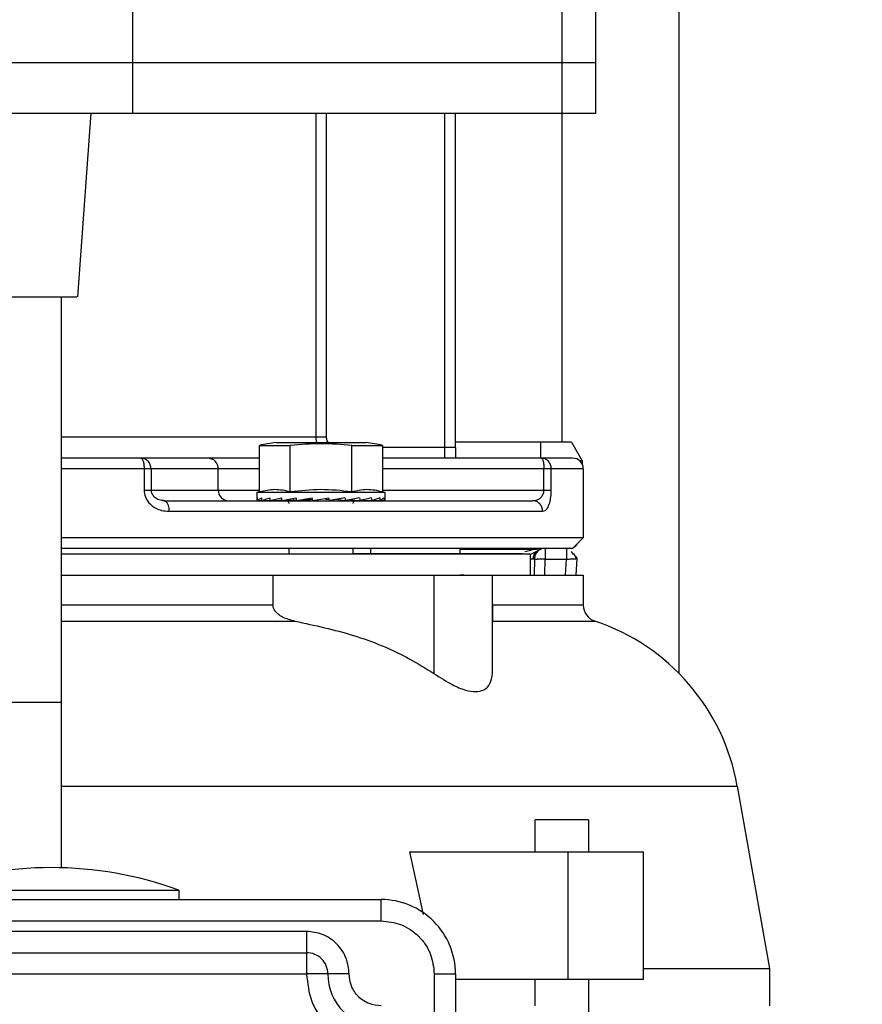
# Model space of a CAD drawing. Header units: inches. Extents: x 218.9 to 312.4, y 214.8 to 247.8.
# Tile 34 of 256: x 231.724 to 231.919, y 224.359 to 224.587. Entities that reach past the tile are written whole.
import ezdxf

# ---------------------------------------------------------------- set-up
doc = ezdxf.new("R2010")
doc.units = ezdxf.units.IN
doc.header["$LTSCALE"] = 0.25
doc.header["$MEASUREMENT"] = 0
doc.layers.add('ANNOTATIONS', color=1, linetype='Continuous')
doc.layers.add('MOTOR RH', color=7, linetype='Continuous')
doc.styles.add('ARIAL', font='arial.ttf', dxfattribs={"height": 0.09375})
doc.dimstyles.new('STANDARD$0', dxfattribs={"dimtxt": 0.09375, "dimasz": 0.09375, "dimexe": 0.03125, "dimexo": 0.046875, "dimgap": 0.09, "dimtad": 0, "dimtih": 1, "dimtoh": 1, "dimdec": 4, "dimzin": 0, "dimdsep": 46, "dimtxsty": 'ARIAL', "dimcen": 0.09, "dimadec": 0, "dimazin": 0, "dimtfac": 1, "dimtdec": 4, "dimtofl": 0, "dimtmove": 0, "dimatfit": 1, "dimfxl": 1, "dimtolj": 1, "dimtzin": 0, "dimarcsym": 0})

# ---------------------------------------------------------------- blocks, each defined once
blk = doc.blocks.new('*D151')
at = {"layer": 'ANNOTATIONS', "color": 0, "lineweight": -2, "transparency": 16777216}
for p, q in [((230.8297081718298, 223.5726725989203), (230.8297081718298, 225.8445399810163)), ((232.3281564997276, 225.558016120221), (232.3281564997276, 225.8445399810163)), ((230.9234581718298, 225.8132899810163), (231.3978362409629, 225.8132899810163)), ((232.2344064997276, 225.8132899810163), (231.7600284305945, 225.8132899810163))]:
    blk.add_line(p, q, dxfattribs=at)
at = {"layer": 'ANNOTATIONS', "color": 0, "transparency": 16777216}
for points in [[(230.9234581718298, 225.8289149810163), (230.9234581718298, 225.7976649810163), (230.8297081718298, 225.8132899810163)], [(232.2344064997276, 225.8289149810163), (232.2344064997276, 225.7976649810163), (232.3281564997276, 225.8132899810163)]]:
    blk.add_solid(points, dxfattribs=at)
at = {"layer": 'defpoints', "color": 0, "transparency": 16777216}
for p in [(230.8297081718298, 225.8132899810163), (232.3281564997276, 225.511141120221), (230.8297081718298, 223.5257975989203)]:
    blk.add_point(p, dxfattribs=at)
at = {"layer": 'ANNOTATIONS', "color": 0, "transparency": 16777216, "insert": (231.5789323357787, 225.8132899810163), "char_height": 0.09375, "attachment_point": 5, "style": 'ARIAL'}
blk.add_mtext('\\A1;25"', dxfattribs=at)
blk = doc.blocks.new('*D153')
at = {"layer": 'ANNOTATIONS', "color": 0, "lineweight": -2, "transparency": 16777216}
for p, q in [((230.8297081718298, 223.5726725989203), (230.8297081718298, 225.542391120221)), ((232.173457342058, 224.8765007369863), (232.173457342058, 225.542391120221)), ((230.9234581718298, 225.511141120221), (231.2112608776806, 225.511141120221)), ((232.079707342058, 225.511141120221), (231.7919046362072, 225.511141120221))]:
    blk.add_line(p, q, dxfattribs=at)
at = {"layer": 'ANNOTATIONS', "color": 0, "transparency": 16777216}
for points in [[(230.9234581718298, 225.526766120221), (230.9234581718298, 225.495516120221), (230.8297081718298, 225.511141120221)], [(232.079707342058, 225.526766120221), (232.079707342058, 225.495516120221), (232.173457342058, 225.511141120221)]]:
    blk.add_solid(points, dxfattribs=at)
at = {"layer": 'defpoints', "color": 0, "transparency": 16777216}
for p in [(232.173457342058, 225.511141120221), (232.173457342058, 224.8296257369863), (230.8297081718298, 223.5257975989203)]:
    blk.add_point(p, dxfattribs=at)
at = {"layer": 'ANNOTATIONS', "color": 0, "transparency": 16777216, "insert": (231.5015827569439, 225.511141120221), "char_height": 0.09375, "attachment_point": 5, "style": 'ARIAL'}
blk.add_mtext('\\A1;21 1/2"', dxfattribs=at)

msp = doc.modelspace()

# ---------------------------------------------------------------- linework, layer by layer
at = {"layer": 'MOTOR RH'}
for p, q in [((231.8495178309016, 225.0006359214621), (231.8495178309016, 224.4888244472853)), ((231.7502678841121, 224.5649212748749), (231.7502678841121, 224.7630457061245)), ((231.8573297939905, 224.5649212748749), (231.8573297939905, 224.6483677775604)), ((231.8765839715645, 224.4353140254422), (231.8765839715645, 224.6174156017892)), ((231.7027672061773, 224.576640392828), (231.8573297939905, 224.576640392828)), ((231.7027672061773, 224.5649212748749), (231.8573297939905, 224.5649212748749)), ((231.7405797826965, 224.5649212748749), (231.7374552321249, 224.5224212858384)), ((231.7926235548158, 224.5649212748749), (231.7926235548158, 224.4900564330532)), ((231.795075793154, 224.4900564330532), (231.795075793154, 224.5649212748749)), ((231.8224505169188, 224.4851331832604), (231.8224505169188, 224.5649212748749)), ((231.8249109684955, 224.4875948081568), (231.8249109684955, 224.5649212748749)), ((231.7156913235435, 224.5224212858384), (231.7373437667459, 224.5224212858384)), ((231.7337053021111, 224.5224212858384), (231.7337053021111, 224.3903641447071)), ((231.7337053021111, 224.4900564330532), (231.795075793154, 224.4900564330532)), ((231.7928711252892, 224.4887657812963), (231.7926235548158, 224.4900564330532)), ((231.7795903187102, 224.4880829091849), (231.7866935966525, 224.4880829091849)), ((231.7795903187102, 224.4774103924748), (231.7795903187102, 224.4880829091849)), ((231.7833390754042, 224.4887657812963), (231.8042546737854, 224.4887657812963)), ((231.7866935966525, 224.4774103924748), (231.7866935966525, 224.4880829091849)), ((231.8009001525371, 224.4880829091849), (231.8080034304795, 224.4880829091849)), ((231.8009001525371, 224.4774103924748), (231.8009001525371, 224.4880829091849)), ((231.8080034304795, 224.4880829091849), (231.8080034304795, 224.4774103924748)), ((231.8249109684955, 224.4875948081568), (231.8080034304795, 224.4875948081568)), ((231.8517318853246, 224.4888244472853), (231.8249109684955, 224.4888244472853)), ((231.8445957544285, 224.4851331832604), (231.8445957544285, 224.4888244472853)), ((231.8517318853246, 224.4888244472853), (231.8542134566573, 224.4845277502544)), ((231.7676517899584, 224.4851331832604), (231.7521299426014, 224.4851331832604)), ((231.8447201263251, 224.4851331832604), (231.8080034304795, 224.4851331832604)), ((231.8542134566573, 224.4845277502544), (231.8535962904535, 224.4845277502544)), ((231.8542134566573, 224.4845277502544), (231.8541747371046, 224.4837838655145)), ((231.7528984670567, 224.4826739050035), (231.7337053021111, 224.4826739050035)), ((231.7528984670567, 224.4826739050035), (231.7528984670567, 224.4777530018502)), ((231.7545070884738, 224.4826739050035), (231.7545070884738, 224.4777530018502)), ((231.7795903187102, 224.4826739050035), (231.7545070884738, 224.4826739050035)), ((231.7700289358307, 224.4777530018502), (231.7700289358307, 224.4826739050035)), ((231.8453572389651, 224.4826739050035), (231.8080034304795, 224.4826739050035)), ((231.8453572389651, 224.4777530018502), (231.8453572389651, 224.4826739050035)), ((231.8470573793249, 224.4777530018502), (231.8470573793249, 224.4826739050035)), ((231.8544387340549, 224.4826739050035), (231.8470573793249, 224.4826739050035)), ((231.8544387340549, 224.4826739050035), (231.8544387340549, 224.4666792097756)), ((231.7545070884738, 224.4777530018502), (231.7795903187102, 224.4777530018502)), ((231.8080034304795, 224.4777530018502), (231.8453572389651, 224.4777530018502)), ((231.7571975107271, 224.4753265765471), (231.7581044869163, 224.475120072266)), ((231.7572984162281, 224.4753899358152), (231.7577548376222, 224.4752913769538)), ((231.7790329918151, 224.477260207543), (231.7795903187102, 224.4774103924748)), ((231.7790329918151, 224.4756386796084), (231.7790329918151, 224.477260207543)), ((231.7790329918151, 224.477260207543), (231.8085607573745, 224.477260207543)), ((231.7791538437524, 224.4753054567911), (231.7791644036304, 224.4753054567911)), ((231.7791644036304, 224.4753054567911), (231.7801675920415, 224.4753500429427)), ((231.7801417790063, 224.4753054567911), (231.7801711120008, 224.4753078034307)), ((231.7801711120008, 224.4753054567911), (231.7820941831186, 224.4753922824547)), ((231.7820601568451, 224.4753054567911), (231.7821070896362, 224.4753078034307)), ((231.7821070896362, 224.4753054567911), (231.7848127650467, 224.475443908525)), ((231.7847787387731, 224.4753054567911), (231.7848385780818, 224.4753101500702)), ((231.7848397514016, 224.4753054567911), (231.7881367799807, 224.4755119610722)), ((231.7873975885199, 224.4754532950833), (231.7874668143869, 224.4754697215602)), ((231.7874433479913, 224.4754673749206), (231.7873975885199, 224.4754532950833)), ((231.7881825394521, 224.4753054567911), (231.7914396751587, 224.4755964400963)), ((231.7907098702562, 224.4754532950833), (231.7918245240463, 224.4756551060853)), ((231.7914396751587, 224.4755964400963), (231.7907098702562, 224.4754532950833)), ((231.7956929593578, 224.4755964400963), (231.7948493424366, 224.4754532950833)), ((231.7957621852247, 224.4753054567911), (231.7956073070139, 224.4759554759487)), ((231.7976981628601, 224.4755964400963), (231.7968827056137, 224.4754532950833)), ((231.7976852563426, 224.4756504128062), (231.7976981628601, 224.4755964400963)), ((231.7976981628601, 224.4755964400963), (231.7994816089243, 224.4753054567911)), ((231.800508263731, 224.475502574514), (231.8028150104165, 224.4753054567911)), ((231.801793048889, 224.4753664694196), (231.802753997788, 224.4753054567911)), ((231.8033078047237, 224.4754157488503), (231.8054854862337, 224.4753054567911)), ((231.8033958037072, 224.4754368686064), (231.8055324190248, 224.4753054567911)), ((231.8057858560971, 224.475380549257), (231.8074214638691, 224.4753054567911)), ((231.805812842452, 224.4753875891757), (231.8074507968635, 224.4753054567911)), ((231.8075352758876, 224.4753453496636), (231.8084293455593, 224.4753054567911)), ((231.8075376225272, 224.4753453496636), (231.8084387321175, 224.4753054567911)), ((231.8080034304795, 224.4774103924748), (231.8085607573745, 224.477260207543)), ((231.8085607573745, 224.477260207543), (231.8085607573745, 224.4756386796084)), ((231.7586184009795, 224.4728320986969), (231.8450463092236, 224.4728320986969)), ((231.8544387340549, 224.4666792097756), (231.7337053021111, 224.4666792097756)), ((231.8544387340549, 224.4666792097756), (231.8519700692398, 224.4642105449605)), ((231.7864143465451, 224.4629855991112), (231.7864143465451, 224.4642175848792)), ((231.8011782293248, 224.4642175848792), (231.8011782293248, 224.4629855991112)), ((231.8052261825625, 224.4642175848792), (231.8052250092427, 224.4629879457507)), ((231.8447142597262, 224.4640533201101), (231.842060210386, 224.4627274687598)), ((231.8456001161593, 224.4642175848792), (231.8456001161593, 224.4617583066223)), ((231.8512813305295, 224.4642175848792), (231.8513575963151, 224.4641260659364)), ((231.8421353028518, 224.4629855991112), (231.8421353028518, 224.4580646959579)), ((231.8431396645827, 224.4618005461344), (231.8430751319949, 224.4580670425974)), ((231.8455355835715, 224.4580646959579), (231.8456001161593, 224.4617583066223)), ((231.8456001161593, 224.4617583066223), (231.850556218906, 224.4617583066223)), ((231.8503626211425, 224.4580646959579), (231.850556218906, 224.4617583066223)), ((231.8521800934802, 224.463161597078), (231.8528406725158, 224.4618779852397)), ((231.8528265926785, 224.4580646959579), (231.8530272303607, 224.461887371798)), ((231.8530272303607, 224.461887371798), (231.8529650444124, 224.462068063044)), ((231.7337053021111, 224.4580646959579), (231.8544375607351, 224.4580646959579)), ((231.7827090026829, 224.4580646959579), (231.8198961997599, 224.4580623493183)), ((231.7827090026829, 224.4511444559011), (231.7827090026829, 224.4580646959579)), ((231.8137444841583, 224.4580646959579), (231.8260467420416, 224.4580623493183)), ((231.8186137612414, 224.4580623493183), (231.8334292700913, 224.4580623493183)), ((231.8198961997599, 224.4580623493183), (231.8198950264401, 224.4353163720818)), ((231.8334292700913, 224.4353163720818), (231.8334292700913, 224.4580646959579)), ((231.8544375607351, 224.4580646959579), (231.8544375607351, 224.4511468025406)), ((231.7827090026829, 224.4511444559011), (231.7337053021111, 224.4511444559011)), ((231.8544375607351, 224.4511468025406), (231.8334292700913, 224.4511444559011)), ((231.7193297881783, 224.4286706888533), (231.7337053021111, 224.4286706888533)), ((231.7337053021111, 224.4092616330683), (231.8900501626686, 224.4092616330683)), ((231.8900501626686, 224.4092616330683), (231.8974972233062, 224.3670197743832)), ((231.8433215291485, 224.3940859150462), (231.8433215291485, 224.4014684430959)), ((231.8556249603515, 224.4014684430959), (231.8433215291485, 224.4014684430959)), ((231.8556249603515, 224.4014684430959), (231.8556249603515, 224.3940859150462)), ((231.8142548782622, 224.3940859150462), (231.8174427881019, 224.3795625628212)), ((231.8142548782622, 224.3940859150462), (231.8683648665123, 224.3940859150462)), ((231.8509657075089, 224.3645581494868), (231.8509657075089, 224.3940859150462)), ((231.8683648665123, 224.3645581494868), (231.8683648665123, 224.3940859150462)), ((231.7018778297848, 224.3851757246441), (231.7609333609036, 224.3851757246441)), ((231.7609333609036, 224.3851757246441), (231.7609333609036, 224.3830121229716)), ((231.6059131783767, 224.3830144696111), (231.8076854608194, 224.3830121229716)), ((231.8076854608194, 224.3780912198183), (231.8076854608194, 224.3830121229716)), ((231.6059131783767, 224.3780935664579), (231.8076854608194, 224.3780912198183)), ((231.7904599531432, 224.3756295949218), (231.623137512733, 224.3756319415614)), ((231.7904599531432, 224.3756295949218), (231.7904599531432, 224.3657877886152)), ((231.623137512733, 224.3707110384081), (231.7904599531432, 224.3707086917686)), ((231.8683648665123, 224.3670197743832), (231.8974972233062, 224.3670197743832)), ((231.8974972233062, 224.3670197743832), (231.8974972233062, 224.3584076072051)), ((231.623137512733, 224.3657901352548), (231.7904599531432, 224.3657877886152)), ((231.8003029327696, 224.3657877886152), (231.7904599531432, 224.3657877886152)), ((231.8199877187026, 224.3657877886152), (231.8199830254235, 224.0459056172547)), ((231.8199877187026, 224.3657877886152), (231.8249086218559, 224.3657877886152)), ((231.8249086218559, 224.3657877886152), (231.8249039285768, 224.0459056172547)), ((231.8249086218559, 224.3645581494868), (231.8683648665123, 224.3645581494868)), ((231.8433215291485, 224.3584076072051), (231.8433215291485, 224.3645581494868)), ((231.8556249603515, 224.3645581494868), (231.8556179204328, 223.9585543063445))]:
    msp.add_line(p, q, dxfattribs=at)
at = {"layer": 'MOTOR RH', "flags": 128}
for points in [[(231.7337053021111, 224.4629855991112), (231.8421353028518, 224.4629855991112)], [(231.840382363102, 224.4629855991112), (231.8382023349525, 224.4629879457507), (231.8052250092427, 224.4629879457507)], [(231.8456001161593, 224.4617583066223), (231.8453595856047, 224.4617629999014), (231.8451202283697, 224.4617653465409), (231.8448867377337, 224.4617700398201), (231.8446591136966, 224.4617747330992), (231.8444408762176, 224.4617794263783), (231.8442331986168, 224.4617817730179), (231.8440396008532, 224.461786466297), (231.8438612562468, 224.4617888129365)], [(231.816204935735, 224.4580646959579), (231.8186137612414, 224.4580623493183)], [(231.8268328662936, 224.4580623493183), (231.8259517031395, 224.4580646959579)], [(231.8421353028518, 224.4580670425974), (231.8435902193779, 224.4580670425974), (231.8474645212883, 224.4580646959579)], [(231.7337053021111, 224.4474109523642), (231.7351520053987, 224.4474109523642), (231.746264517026, 224.4474086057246), (231.7878223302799, 224.4474086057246)], [(231.8334292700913, 224.4474086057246), (231.8518586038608, 224.4474086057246), (231.8544340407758, 224.4474109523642), (231.8571315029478, 224.4474109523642)]]:
    msp.add_lwpolyline(points, dxfattribs=at)
at = {"layer": 'MOTOR RH'}
for centre, radius, start, end in [((231.7937964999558, 224.4206655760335), 0.06889763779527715, 98.73042551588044, 101.8979511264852), ((231.7937964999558, 224.4206655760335), 0.06779024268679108, 83.9853681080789, 96.01463189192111), ((231.7937964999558, 224.4206655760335), 0.06889763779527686, 78.10039346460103, 81.26957448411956), ((231.7519993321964, 224.4826778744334), 0.002507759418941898, 359.9093088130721, 43.77347634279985), ((231.7676114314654, 224.4827156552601), 0.002417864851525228, 359.0106012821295, 89.04358645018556), ((231.8443447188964, 224.4843973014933), 0.0008261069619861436, 1.072549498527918, 62.97176245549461), ((231.851978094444, 224.4826734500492), 0.002460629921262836, 7.016709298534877e-15, 90), ((231.772447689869, 224.4777101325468), 0.002419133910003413, 178.9846123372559, 268.986692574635), ((231.7562167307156, 224.4733700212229), 0.002461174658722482, 347.3753356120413, 51.32160745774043), ((231.7857994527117, 224.4746764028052), 0.0006151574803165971, 7.016709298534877e-15, 90), ((231.6607511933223, 225.2326144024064), 0.7685823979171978, 279.8254660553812, 280.1054772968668), ((231.8017935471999, 224.4746764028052), 0.0006151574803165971, 90, 180), ((231.8512811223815, 224.4661872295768), 0.001968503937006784, 298.2291229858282, 331.7708770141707), ((231.8032475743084, 224.3837373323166), 0.07927527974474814, 88.57067135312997, 91.49577778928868), ((231.8442082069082, 224.505321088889), 0.04353365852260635, 268.5935224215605, 269.5433643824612), ((231.8583750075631, 224.451145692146), 0.003937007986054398, 179.9990978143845, 251.5847038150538), ((231.8415849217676, 224.4007177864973), 0.04921259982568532, 9.999098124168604, 71.58470381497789), ((231.7314041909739, 224.3042733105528), 0.08612204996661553, 69.9480428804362, 110.0501397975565), ((231.8076846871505, 224.3657870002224), 0.01722440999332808, 359.9990978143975, 89.9990978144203), ((231.7904602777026, 224.3657871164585), 0.004921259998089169, 359.9990978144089, 89.99909781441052), ((231.8076846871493, 224.365786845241), 0.01230314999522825, 179.999097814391, 269.9990978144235)]:
    msp.add_arc(centre, radius, start, end, dxfattribs=at)
at = {"layer": 'MOTOR RH', "extrusion": (0, 0, -1)}
for centre, major_axis, ratio, start_param, end_param in [((231.7937964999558, 224.4756375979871), (-0.01476377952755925, 0), 0.175787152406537, 6.154890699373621, 6.40615304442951), ((231.7937964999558, 224.4835894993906), (0, 0.06223454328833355), 0.2372280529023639, 4.578884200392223, 4.589421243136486), ((231.7937964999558, 224.4756375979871), (-0.01476331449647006, -0.0006915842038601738), 0.1694362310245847, 0.1414418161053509, 0.3927041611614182), ((231.7937964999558, 224.4835894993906), (-0.0040315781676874, 0.06222774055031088), 0.2282368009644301, 4.593670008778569, 4.604207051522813), ((231.7937964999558, 224.4756375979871), (-0.01476241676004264, -0.001328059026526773), 0.1510418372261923, 0.4088913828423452, 0.6601537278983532), ((231.7937964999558, 224.4756375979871), (-0.01476241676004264, 0.001328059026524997), 0.1510418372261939, 5.617704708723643, 5.649603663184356), ((231.7937964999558, 224.4835894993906), (-0.007699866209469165, 0.0622150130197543), 0.2024732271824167, 4.603937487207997, 4.614474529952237), ((231.7937964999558, 224.4756375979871), (-0.01476201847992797, -0.001863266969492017), 0.1223802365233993, 0.6725492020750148, 0.923811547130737), ((231.7937964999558, 224.4756375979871), (-0.01476201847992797, 0.001863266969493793), 0.1223802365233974, 5.354046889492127, 5.404737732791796), ((231.7937964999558, 224.4835894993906), (-0.01072885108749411, 0.06220995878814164), 0.1630291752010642, 4.606993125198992, 4.617530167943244), ((231.7937964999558, 224.4756375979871), (-0.01476249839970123, -0.002264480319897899), 0.08588791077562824, 0.9320768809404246, 1.183339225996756), ((231.7937964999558, 224.4835894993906), (-0.01295703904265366, 0.06221708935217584), 0.1137473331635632, 4.602568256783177, 4.613105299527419), ((231.7937964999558, 224.4756375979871), (-0.01476336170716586, -0.002511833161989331), 0.04421959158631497, 1.188225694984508, 1.439488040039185), ((231.7937964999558, 224.4835894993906), (-0.01431068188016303, 0.06222894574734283), 0.05832561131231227, 4.592296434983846, 4.602833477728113), ((231.7937964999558, 224.4756375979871), (-0.01476336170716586, -0.002511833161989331), 0.04421959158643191, 4.335145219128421, 4.586407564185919), ((231.7937964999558, 224.4835894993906), (-0.01431068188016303, 0.06222894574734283), 0.05832561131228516, 1.707176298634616, 1.717713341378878), ((231.7937964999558, 224.4756375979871), (-0.01476249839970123, -0.002264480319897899), 0.08588791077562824, 4.078996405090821, 4.330258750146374), ((231.7937964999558, 224.4835894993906), (-0.01295703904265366, 0.06221708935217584), 0.1137473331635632, 1.717448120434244, 1.727985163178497), ((231.7937964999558, 224.4756375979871), (-0.01476201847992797, -0.001863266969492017), 0.1223802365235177, 3.819468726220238, 4.070731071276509), ((231.7937964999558, 224.4835894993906), (-0.01072885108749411, 0.06220995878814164), 0.1630291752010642, 1.721872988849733, 1.732410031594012), ((231.7937964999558, 224.4756375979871), (-0.01476241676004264, -0.001328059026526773), 0.1510418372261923, 3.555810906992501, 3.807073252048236), ((231.7937964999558, 224.4835894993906), (-0.007699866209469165, 0.0622150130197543), 0.2024732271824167, 1.71881735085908, 1.72935439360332), ((231.7937964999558, 224.4756375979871), (-0.01476331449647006, -0.0006915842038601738), 0.1694362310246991, 3.288361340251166, 3.539623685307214), ((231.7937964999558, 224.4835894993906), (-0.0040315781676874, 0.06222774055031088), 0.2282368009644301, 1.708549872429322, 1.719086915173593), ((231.7937964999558, 224.4756375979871), (-0.01476377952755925, 0), 0.1757871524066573, 3.141592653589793, 3.269887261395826)]:
    msp.add_ellipse(centre, major_axis=major_axis, ratio=ratio, start_param=start_param, end_param=end_param, dxfattribs=at)
at = {"layer": 'MOTOR RH'}
for points, knots in [([(231.7954970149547, 224.4887657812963), (231.7954115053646, 224.4888791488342), (231.7951308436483, 224.489251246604), (231.7950983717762, 224.4897261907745), (231.795075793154, 224.4900564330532)], [0, 0, 0, 0, 0.3046713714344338, 1, 1, 1, 1]), ([(231.8249109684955, 224.4875948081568), (231.8249109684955, 224.4871628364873), (231.8249109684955, 224.4862989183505), (231.8249109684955, 224.4855217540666), (231.8249109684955, 224.4851331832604)], [0, 0, 0, 0, 0.5000145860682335, 1, 1, 1, 1]), ([(231.7521299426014, 224.4851331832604), (231.7472665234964, 224.4851331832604), (231.7412092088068, 224.4851331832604), (231.7349408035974, 224.4851331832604), (231.7337053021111, 224.4851331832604)], [0, 0, 0, 0, 0.8029001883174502, 1, 1, 1, 1]), ([(231.7521299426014, 224.4851331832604), (231.7522303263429, 224.4850970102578), (231.7524313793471, 224.485024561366), (231.7526858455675, 224.4844534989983), (231.7528635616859, 224.48364091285), (231.7528868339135, 224.4829961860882), (231.7528984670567, 224.4826739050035)], [0, 0, 0, 0, 0.2497534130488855, 0.500217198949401, 0.7501723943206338, 0.9999999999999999, 0.9999999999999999, 0.9999999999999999, 0.9999999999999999]), ([(231.753810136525, 224.4844127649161), (231.7536939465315, 224.4845207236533), (231.7534619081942, 224.4847363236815), (231.7530444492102, 224.4849610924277), (231.7525964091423, 224.4851058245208), (231.7522854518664, 224.485124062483), (231.7521299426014, 224.4851331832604)], [0, 0, 0, 0, 0.2505490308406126, 0.5003613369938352, 0.7501314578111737, 1, 1, 1, 1]), ([(231.7795903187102, 224.4851331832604), (231.7778791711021, 224.4851331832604), (231.7741861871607, 224.4851331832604), (231.7699992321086, 224.4851331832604), (231.7684251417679, 224.4851331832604), (231.7676517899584, 224.4851331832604)], [0, 0, 0, 0, 0.3051785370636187, 0.6586336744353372, 1, 1, 1, 1]), ([(231.8470573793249, 224.4826739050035), (231.8470225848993, 224.4829961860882), (231.8469529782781, 224.48364091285), (231.8464112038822, 224.4844534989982), (231.8456397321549, 224.485024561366), (231.8450263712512, 224.4850970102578), (231.8447201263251, 224.4851331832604)], [0, 0, 0, 0, 0.2498276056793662, 0.4997828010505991, 0.7502465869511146, 1, 1, 1, 1]), ([(231.8519782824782, 224.4851331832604), (231.8518137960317, 224.4851331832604), (231.8514857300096, 224.4851331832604), (231.8490382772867, 224.4851331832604), (231.8461561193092, 224.4851331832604), (231.8447201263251, 224.4851331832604)], [0, 0, 0, 0, 0.3353478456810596, 0.6688468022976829, 1, 1, 1, 1]), ([(231.8451706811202, 224.4844127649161), (231.845198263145, 224.4842923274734), (231.8452533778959, 224.484051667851), (231.8453113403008, 224.4836196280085), (231.8453493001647, 224.4831567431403), (231.8453545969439, 224.4828345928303), (231.8453572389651, 224.4826739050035)], [0, 0, 0, 0, 0.25021429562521, 0.4999813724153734, 0.7505918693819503, 1, 1, 1, 1]), ([(231.7545070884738, 224.4826739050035), (231.7544403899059, 224.4826739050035), (231.7543069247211, 224.4826739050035), (231.7539341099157, 224.4826739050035), (231.7534642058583, 224.4826739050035), (231.7530868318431, 224.4826739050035), (231.7528984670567, 224.4826739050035)], [0, 0, 0, 0, 0.2498531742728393, 0.4999612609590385, 0.7504075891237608, 1, 1, 1, 1]), ([(231.8470573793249, 224.4826739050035), (231.8469802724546, 224.4826739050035), (231.8468259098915, 224.4826739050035), (231.8464259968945, 224.4826739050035), (231.845935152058, 224.4826739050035), (231.8455498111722, 224.4826739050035), (231.8453572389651, 224.4826739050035)], [0, 0, 0, 0, 0.2496853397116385, 0.4998525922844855, 0.7500537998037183, 1, 1, 1, 1]), ([(231.7528984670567, 224.4777530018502), (231.7529609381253, 224.4772046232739), (231.7530836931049, 224.4761270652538), (231.7540602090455, 224.4746160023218), (231.7554011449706, 224.4735859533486), (231.7570116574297, 224.4729447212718), (231.7580491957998, 224.472871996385), (231.7586184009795, 224.4728320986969)], [0, 0, 0, 0, 0.18965050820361, 0.3726612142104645, 0.6161546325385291, 0.7894181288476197, 1, 1, 1, 1]), ([(231.7528984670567, 224.4777530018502), (231.7530868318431, 224.4777530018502), (231.7534642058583, 224.4777530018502), (231.7539341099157, 224.4777530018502), (231.7543069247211, 224.4777530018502), (231.7544403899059, 224.4777530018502), (231.7545070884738, 224.4777530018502)], [0, 0, 0, 0, 0.2495924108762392, 0.5000387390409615, 0.7501468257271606, 1, 1, 1, 1]), ([(231.7545070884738, 224.4777530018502), (231.7545148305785, 224.4776241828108), (231.7545307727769, 224.4773589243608), (231.7547073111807, 224.4768215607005), (231.755188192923, 224.476157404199), (231.7561068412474, 224.4755246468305), (231.7568720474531, 224.4754381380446), (231.7572984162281, 224.4753899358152)], [0, 0, 0, 0, 0.08241933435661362, 0.1697142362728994, 0.367010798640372, 0.6473018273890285, 0.9999999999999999, 0.9999999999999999, 0.9999999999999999, 0.9999999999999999]), ([(231.7795903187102, 224.4774103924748), (231.7807628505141, 224.4776633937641), (231.7831305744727, 224.4781742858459), (231.7854983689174, 224.477666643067), (231.7866935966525, 224.4774103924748)], [0, 0, 0, 0, 0.495214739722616, 1, 1, 1, 1]), ([(231.7866935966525, 224.4774103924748), (231.7890382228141, 224.4776633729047), (231.7937733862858, 224.4781742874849), (231.7985092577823, 224.4776666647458), (231.8009001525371, 224.4774103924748)], [0, 0, 0, 0, 0.4951521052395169, 1, 1, 1, 1]), ([(231.8009001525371, 224.4774103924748), (231.8020726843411, 224.4776633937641), (231.8044404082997, 224.4781742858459), (231.8068082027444, 224.477666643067), (231.8080034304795, 224.4774103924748)], [0, 0, 0, 0, 0.495214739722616, 1, 1, 1, 1]), ([(231.8427430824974, 224.4752913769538), (231.8432250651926, 224.4753511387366), (231.8439881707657, 224.4754457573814), (231.8448293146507, 224.476154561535), (231.8451994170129, 224.4768217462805), (231.845338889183, 224.4773577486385), (231.8453512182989, 224.477623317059), (231.8453572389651, 224.4777530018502)], [0, 0, 0, 0, 0.4260436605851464, 0.6745393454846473, 0.8494551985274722, 0.9264845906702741, 1, 1, 1, 1]), ([(231.8450463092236, 224.4728320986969), (231.8452576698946, 224.472871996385), (231.8456429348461, 224.4729447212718), (231.8462125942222, 224.4735859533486), (231.8466726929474, 224.4746160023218), (231.846996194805, 224.4761270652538), (231.8470367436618, 224.4772046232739), (231.8470573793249, 224.4777530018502)], [0, 0, 0, 0, 0.2105818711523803, 0.3838453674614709, 0.6273387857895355, 0.81034949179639, 1, 1, 1, 1]), ([(231.8453572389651, 224.4777530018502), (231.8455498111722, 224.4777530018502), (231.845935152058, 224.4777530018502), (231.8464259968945, 224.4777530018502), (231.8468259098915, 224.4777530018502), (231.8469802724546, 224.4777530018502), (231.8470573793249, 224.4777530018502)], [0, 0, 0, 0, 0.2499462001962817, 0.5001474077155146, 0.7503146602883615, 1, 1, 1, 1]), ([(231.7577548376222, 224.4752913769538), (231.7624389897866, 224.4752913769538), (231.7718885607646, 224.4752913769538), (231.785281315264, 224.4752913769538), (231.7979686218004, 224.4752913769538), (231.8096563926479, 224.4752913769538), (231.8201513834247, 224.4752913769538), (231.8292435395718, 224.4752913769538), (231.8369511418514, 224.4752913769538), (231.8408234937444, 224.4752913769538), (231.8427430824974, 224.4752913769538)], [0, 0, 0, 0, 0.1225012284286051, 0.2471277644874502, 0.3731946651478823, 0.5000002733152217, 0.6268058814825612, 0.7528804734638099, 0.8774987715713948, 0.9999999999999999, 0.9999999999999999, 0.9999999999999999, 0.9999999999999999]), ([(231.8450463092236, 224.4728320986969), (231.8450119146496, 224.4731543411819), (231.8449431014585, 224.473799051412), (231.8444097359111, 224.4746116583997), (231.843648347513, 224.4751796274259), (231.843044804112, 224.475254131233), (231.8427430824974, 224.4752913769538)], [0, 0, 0, 0, 0.2499336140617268, 0.5000419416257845, 0.7500624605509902, 0.9999999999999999, 0.9999999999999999, 0.9999999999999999, 0.9999999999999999]), ([(231.8519782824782, 224.4642175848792), (231.8517382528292, 224.4642175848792), (231.8512581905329, 224.4642175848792), (231.8474032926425, 224.4642175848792), (231.8413178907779, 224.4642175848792), (231.8328860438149, 224.4642175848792), (231.8223070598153, 224.4642175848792), (231.8097513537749, 224.4642175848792), (231.795430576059, 224.4642175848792), (231.7796011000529, 224.4642175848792), (231.7625028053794, 224.4642175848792), (231.7470920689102, 224.4642175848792), (231.7372793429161, 224.4642175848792), (231.7337053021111, 224.4642175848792)], [0, 0, 0, 0, 0.09458015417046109, 0.1891614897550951, 0.2837440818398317, 0.3783255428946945, 0.4729062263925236, 0.5674883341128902, 0.6620704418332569, 0.7566511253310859, 0.8512325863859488, 0.9458151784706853, 1, 1, 1, 1]), ([(231.8259188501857, 224.4640533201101), (231.8277892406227, 224.4640531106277), (231.8314458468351, 224.4640527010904), (231.83463471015, 224.4640546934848), (231.836192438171, 224.4640556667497)], [0, 0, 0, 0, 0.5115099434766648, 1, 1, 1, 1]), ([(231.8259188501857, 224.4640392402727), (231.8259188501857, 224.4640377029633), (231.8259188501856, 224.4639721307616), (231.8259188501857, 224.4636180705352), (231.8259188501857, 224.4631670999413), (231.8259188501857, 224.4629855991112)], [0, 0, 0, 0, 0.01414231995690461, 0.6032247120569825, 1, 1, 1, 1]), ([(231.836192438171, 224.4640556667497), (231.836267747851, 224.4640556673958), (231.8380157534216, 224.4640556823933), (231.8407490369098, 224.4640536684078), (231.8424656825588, 224.4640503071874), (231.843323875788, 224.464048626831)], [0, 0, 0, 0, 0.02201910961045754, 0.5110833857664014, 1, 1, 1, 1]), ([(231.8409549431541, 224.4635323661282), (231.8418097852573, 224.4637450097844), (231.8432643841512, 224.464106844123), (231.8442477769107, 224.464150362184), (231.8446532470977, 224.4641683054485)], [0, 0, 0, 0, 0.5876823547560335, 1, 1, 1, 1]), ([(231.8446919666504, 224.4640392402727), (231.8446841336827, 224.4640377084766), (231.844365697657, 224.4639754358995), (231.8438425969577, 224.4635326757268), (231.8432629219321, 224.4627609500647), (231.8431807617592, 224.4621207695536), (231.8431396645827, 224.4618005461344)], [0, 0, 0, 0, 0.008329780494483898, 0.3386331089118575, 0.6691789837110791, 1, 1, 1, 1]), ([(231.850556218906, 224.4640392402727), (231.850556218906, 224.4640370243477), (231.850556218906, 224.4639876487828), (231.850556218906, 224.4635106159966), (231.850556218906, 224.4627320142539), (231.850556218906, 224.4620828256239), (231.850556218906, 224.4617583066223)], [0, 0, 0, 0, 0.01543028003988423, 0.3438197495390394, 0.6719859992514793, 1, 1, 1, 1]), ([(231.8421353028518, 224.4618122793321), (231.8423778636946, 224.461810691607), (231.8430151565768, 224.461806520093), (231.8430920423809, 224.4618028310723), (231.8431396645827, 224.4618005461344)], [0, 0, 0, 0, 0.3806112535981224, 0.9999999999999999, 0.9999999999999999, 0.9999999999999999, 0.9999999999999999]), ([(231.8435491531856, 224.4635276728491), (231.8434381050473, 224.4634029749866), (231.8432186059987, 224.4631564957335), (231.8429958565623, 224.4627175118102), (231.8428546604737, 224.4622649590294), (231.8428340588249, 224.4619572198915), (231.8428240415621, 224.461807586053)], [0, 0, 0, 0, 0.2629440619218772, 0.5197383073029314, 0.7664794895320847, 1, 1, 1, 1]), ([(231.850556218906, 224.4617583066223), (231.8507589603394, 224.4617685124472), (231.8511371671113, 224.4617875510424), (231.8517457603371, 224.4618194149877), (231.852253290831, 224.4618475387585), (231.8526308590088, 224.4618666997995), (231.8529416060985, 224.4618827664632), (231.85299330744, 224.4618855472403), (231.8530272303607, 224.461887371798)], [0, 0, 0, 0, 0.1572621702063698, 0.2933668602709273, 0.5011765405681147, 0.6314789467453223, 0.7582014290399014, 0.9999999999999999, 0.9999999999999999, 0.9999999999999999, 0.9999999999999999]), ([(231.8529650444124, 224.462068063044), (231.852957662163, 224.4620951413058), (231.8529265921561, 224.4622091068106), (231.8526038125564, 224.4625137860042), (231.8520402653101, 224.4629989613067), (231.8518115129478, 224.4633901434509), (231.8517365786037, 224.4635182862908)], [0, 0, 0, 0, 0.07915008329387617, 0.3331225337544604, 0.7815453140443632, 1, 1, 1, 1]), ([(231.7878223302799, 224.4474086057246), (231.7868141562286, 224.4476565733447), (231.7854081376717, 224.4480023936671), (231.7838471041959, 224.4490096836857), (231.7831020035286, 224.4497978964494), (231.7827499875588, 224.4505663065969), (231.7827204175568, 224.4509834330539), (231.7827090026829, 224.4511444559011)], [0, 0, 0, 0, 0.4551617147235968, 0.6347771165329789, 0.815628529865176, 0.9288272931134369, 1, 1, 1, 1]), ([(231.8334292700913, 224.4511444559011), (231.8334292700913, 224.4509011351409), (231.8334292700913, 224.4503584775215), (231.8334292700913, 224.4494850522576), (231.8334292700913, 224.4484481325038), (231.8334292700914, 224.4477609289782), (231.8334292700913, 224.4474985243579), (231.8334292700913, 224.4474086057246)], [0, 0, 0, 0, 0.1073353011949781, 0.2393808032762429, 0.4431154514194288, 0.8091714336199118, 1, 1, 1, 1]), ([(231.7878223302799, 224.4474086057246), (231.7923398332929, 224.4464395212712), (231.8014757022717, 224.4444797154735), (231.8122304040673, 224.4401158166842), (231.8180640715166, 224.4364628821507), (231.8198950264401, 224.4353163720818)], [0, 0, 0, 0, 0.4016114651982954, 0.8121897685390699, 1, 1, 1, 1]), ([(231.8334292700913, 224.4353163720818), (231.8334292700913, 224.4374122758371), (231.8334292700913, 224.441667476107), (231.8334292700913, 224.4453035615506), (231.8334292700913, 224.4467810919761), (231.8334292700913, 224.4474086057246)], [0, 0, 0, 0, 0.3583186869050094, 0.7274750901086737, 0.9999999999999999, 0.9999999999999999, 0.9999999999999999, 0.9999999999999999]), ([(231.8198950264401, 224.4353163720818), (231.8213117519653, 224.4344027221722), (231.8237479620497, 224.4328316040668), (231.827101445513, 224.4314018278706), (231.82964874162, 224.4309916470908), (231.8316875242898, 224.4314899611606), (231.8331501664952, 224.4329723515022), (231.8333313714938, 224.434494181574), (231.8334292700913, 224.4353163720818)], [0, 0, 0, 0, 0.2175423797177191, 0.3740872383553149, 0.5058255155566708, 0.6376926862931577, 0.8042582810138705, 1, 1, 1, 1]), ([(231.8076854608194, 224.3780912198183), (231.8092326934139, 224.3779257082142), (231.8116126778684, 224.3776711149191), (231.8144777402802, 224.376139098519), (231.8164483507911, 224.3745511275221), (231.8180375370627, 224.3725803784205), (231.8195696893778, 224.3697151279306), (231.8198230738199, 224.3673346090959), (231.8199877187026, 224.3657877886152)], [0, 0, 0, 0, 0.2394515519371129, 0.3683292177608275, 0.4999968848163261, 0.6316172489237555, 0.7606311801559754, 1, 1, 1, 1]), ([(231.8003029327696, 224.3657877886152), (231.8001714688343, 224.3670260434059), (231.7999692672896, 224.368930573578), (231.7987419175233, 224.3712220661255), (231.7974724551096, 224.3727992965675), (231.7958937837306, 224.3740675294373), (231.7936040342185, 224.375298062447), (231.7916984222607, 224.375499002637), (231.7904599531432, 224.3756295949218)], [0, 0, 0, 0, 0.2394671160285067, 0.368318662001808, 0.5000158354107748, 0.6315578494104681, 0.760547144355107, 1, 1, 1, 1]), ([(231.7904599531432, 224.3657877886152), (231.7906902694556, 224.3636209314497), (231.7910445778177, 224.3602875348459), (231.7931919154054, 224.3562765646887), (231.7954146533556, 224.3535165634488), (231.7981745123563, 224.3512943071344), (231.802184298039, 224.3491466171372), (231.8055173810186, 224.3487917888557), (231.8076842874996, 224.3485611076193)], [0, 0, 0, 0, 0.2394646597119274, 0.3683817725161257, 0.5000458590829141, 0.631648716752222, 0.7605271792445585, 1, 1, 1, 1]), ([(231.8076842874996, 224.3584052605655), (231.8067558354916, 224.3585043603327), (231.8053226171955, 224.3586573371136), (231.8036034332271, 224.3595773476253), (231.8024282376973, 224.3605296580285), (231.8014742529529, 224.3617046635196), (231.8005559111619, 224.3634258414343), (231.8004023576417, 224.3648595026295), (231.8003029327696, 224.3657877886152)], [0, 0, 0, 0, 0.2394632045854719, 0.3696508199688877, 0.4998777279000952, 0.6301688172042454, 0.7605367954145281, 1, 1, 1, 1])]:
    msp.add_open_spline(points, degree=3, knots=knots, dxfattribs=at)

# ---------------------------------------------------------------- dimensions: what is measured, and where the dimension line sits
at = {"layer": 'ANNOTATIONS'}
dim = msp.add_linear_dim(base=(230.8297081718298, 225.8132899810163), p1=(232.3281564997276, 225.511141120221), p2=(230.8297081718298, 223.5257975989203), text='25"', dimstyle='STANDARD$0', dxfattribs=at)
dim.commit()
dim.dimension.update_dxf_attribs({"geometry": '*D151', "text_midpoint": (231.5789323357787, 225.8132899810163), "dimtype": 160})
dim = msp.add_linear_dim(base=(232.173457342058, 225.511141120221), p1=(230.8297081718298, 223.5257975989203), p2=(232.173457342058, 224.8296257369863), text='21 1/2"', dimstyle='STANDARD$0', dxfattribs=at)
dim.commit()
dim.dimension.update_dxf_attribs({"geometry": '*D153', "text_midpoint": (231.5015827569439, 225.511141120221)})

doc.saveas('drawing.dxf')
